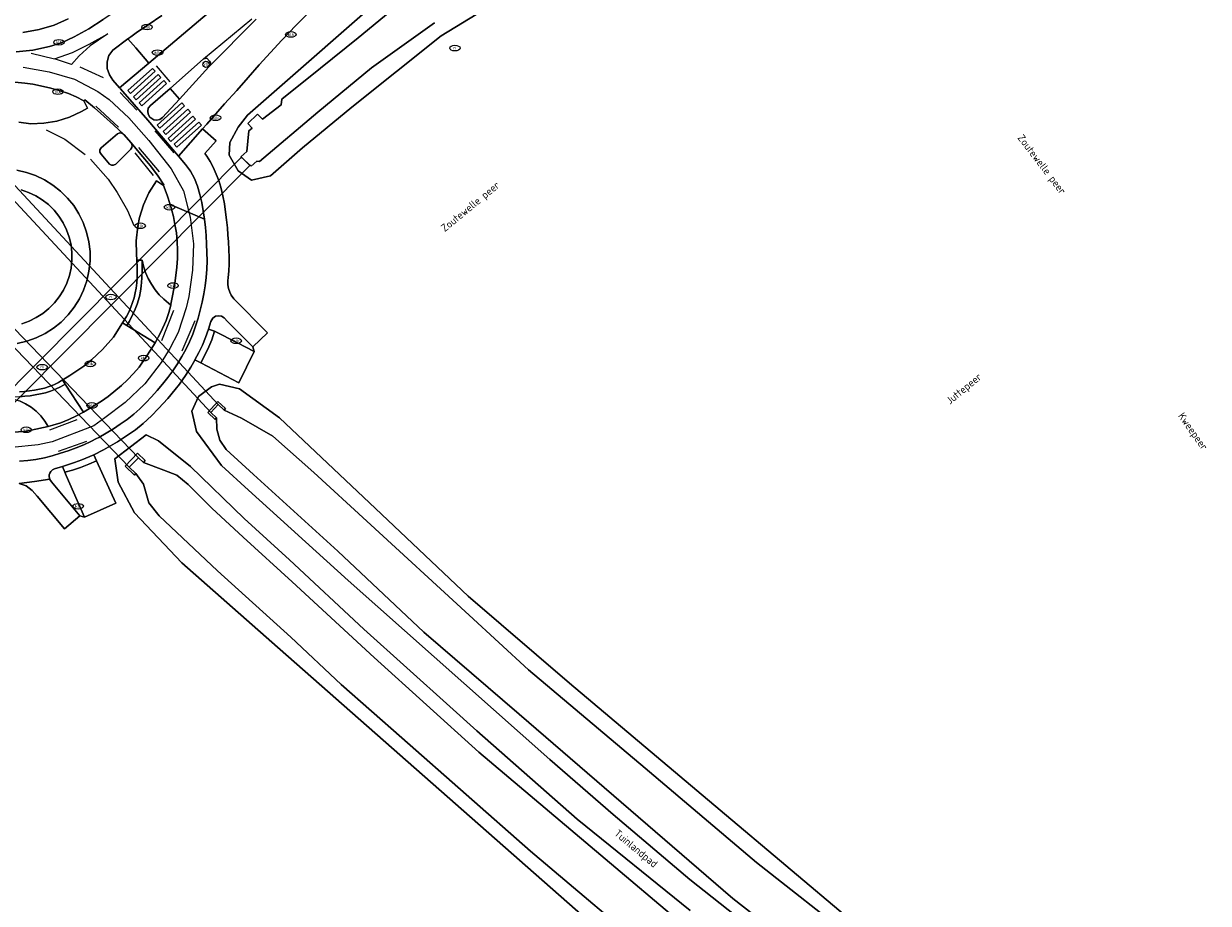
# Model space of a CAD drawing. Header units: metres. Extents: x 103671 to 105190, y 427150 to 429171.
# Tile 218 of 256: x 104348 to 104489, y 428185 to 428291. Entities that reach past the tile are written whole.
import ezdxf
from ezdxf.enums import TextEntityAlignment as Align

# ---------------------------------------------------------------- set-up
doc = ezdxf.new("R2010")
doc.units = ezdxf.units.M
for name, color, linetype, lineweight in [('B-WE-GR-GROENVOORZIENING-GV', 253, 'Continuous', 18), ('B-WE-IE-MEUBILAIR-S', 253, 'Continuous', 25), ('B-WE-IE-TERREINAFSCHEIDING_KUNSTMATIG_MUUR-GV', 253, 'Continuous', 18), ('B-WE-KW-KUNSTWERK_DUIKER-GV', 253, 'Continuous', 18), ('B-WE-OG-TERREIN_OEVER-GV', 253, 'Continuous', 18), ('B-WE-OG-TERREIN_ONBEGROEID_ZAND-GV', 253, 'Continuous', 18), ('B-WE-OG-TOPOGRAFIE-T18', 7, 'Continuous', 18), ('B-WE-OG-WATER-GV', 253, 'Continuous', 18), ('B-WE-OG-WATER_SLOOT-GV', 253, 'Continuous', 18), ('B-WE-OG-WEG-GV', 253, 'Continuous', 18), ('B-WE-VH-GESLOTENVERHARDING-GV', 253, 'Continuous', 18), ('B-WE-VH-GESLOTENVERHARDING_ASFALT-GV', 253, 'Continuous', 18), ('B-WE-VH-OPENVERHARDING-GV', 253, 'Continuous', 18), ('B-WE-VH-OPENVERHARDING_BETONELEMENT-GV', 253, 'Continuous', 18), ('B-WE-VH-OPENVERHARDING_BETONSTRAATSTEEN-GV', 253, 'Continuous', 18), ('B-WE-VW-MARKERING_PICTOGRAM-G', 253, 'Continuous', 18)]:
    doc.layers.add(name, color=color, linetype=linetype, lineweight=lineweight)
doc.styles.add('NLCS-ISO', font='NLCS-ISO.ttf')
doc.styles.add('NLCS-ISO-M500-T18', font='NLCS-ISO.ttf', dxfattribs={"height": 0.9})

# ---------------------------------------------------------------- blocks, each defined once
blk = doc.blocks.new('SIE-MEUBILAIR_PAAL_VERKEERSBORD-SO')
blk.add_circle((0, 0), 0.75)
at = {"style": 'NLCS-ISO'}
blk.add_text('vb', height=0.75, dxfattribs=at).set_placement((0, 0.07), align=Align.MIDDLE_CENTER)
blk = doc.blocks.new('SIE-MEUBILAIR_PUT_KOLK-SO')
blk.add_ellipse((0, 0), major_axis=(1.25, 0), ratio=0.54)
at = {"style": 'NLCS-ISO'}
blk.add_text('klk', height=0.75, dxfattribs=at).set_placement((0.03, 0), align=Align.MIDDLE_CENTER)
blk = doc.blocks.new('SIE-MEUBILAIR_PUT_RIOOLPUT-SO')
blk.add_ellipse((0, 0), major_axis=(1.25, 0), ratio=0.54)
at = {"style": 'NLCS-ISO'}
blk.add_text('ri', height=0.75, dxfattribs=at).set_placement((-0.04, 0.07), align=Align.MIDDLE_CENTER)

msp = doc.modelspace()

# ---------------------------------------------------------------- linework, layer by layer
at = {"layer": 'B-WE-GR-GROENVOORZIENING-GV', "flags": 128}
for points in [[(104347.031, 428278.876), (104348.471, 428278.692), (104350.052, 428278.738), (104351.608, 428279.007), (104353.108, 428279.483), (104354.53, 428280.135), (104355.281, 428280.53), (104354.831, 428281.44), (104353.925, 428281.908), (104352.995, 428282.292), (104352.005, 428282.605), (104350.702, 428282.976), (104348.741, 428283.401), (104347.752, 428283.558), (104345.739, 428283.739)], [(104347.409, 428254.756), (104348.268, 428255.072), (104349.134, 428255.503), (104349.926, 428256.001), (104350.652, 428256.594), (104351.32, 428257.263), (104351.884, 428257.986), (104352.382, 428258.796), (104352.782, 428259.633), (104353.096, 428260.515), (104353.297, 428261.417), (104353.393, 428262.369), (104353.401, 428263.3), (104353.295, 428264.22), (104353.067, 428265.134), (104352.749, 428266.013), (104352.337, 428266.852), (104351.845, 428267.629), (104351.257, 428268.353), (104350.597, 428269.01), (104349.857, 428269.583), (104349.067, 428270.065), (104348.22, 428270.47), (104347.339, 428270.773)], [(104345.696, 428241.738), (104347.643, 428241.884), (104348.532, 428242.039), (104350.564, 428242.464), (104350.167, 428243.107), (104349.684, 428243.733), (104349.13, 428244.288), (104348.529, 428244.784), (104347.864, 428245.198), (104347.133, 428245.526)]]:
    msp.add_lwpolyline(points, dxfattribs=at)
msp.add_lwpolyline([(104365.222, 428256.991), (104365.249, 428257.1), (104365.437, 428258.083), (104365.696, 428259.59), (104365.93, 428261.531), (104366.014, 428262.562), (104366.038, 428263.583), (104365.998, 428264.61), (104365.889, 428265.627), (104365.722, 428266.639), (104365.537, 428267.582), (104365.137, 428269.011), (104364.781, 428270.146), (104364.353, 428271.305), (104363.525, 428271.837), (104362.596, 428270.433), (104361.95, 428268.985), (104361.494, 428267.48), (104361.276, 428266.43), (104361.068, 428264.698), (104361.111, 428263.126), (104361.17, 428262.361), (104361.17, 428262.35), (104361.793, 428262.366), (104361.969, 428261.648), (104362.214, 428260.876), (104362.512, 428260.182), (104362.9, 428259.485), (104363.353, 428258.831), (104363.848, 428258.235), (104364.411, 428257.687)], close=True, dxfattribs=at)
at = {"layer": 'B-WE-IE-TERREINAFSCHEIDING_KUNSTMATIG_MUUR-GV', "flags": 128}
for points in [[(104369.643, 428244.141), (104370.529, 428243.316), (104370.695, 428243.494), (104370.009, 428244.133), (104370.903, 428245.093), (104371.606, 428244.438), (104371.77, 428244.614), (104370.867, 428245.455)], [(104361.343, 428238.736), (104361.941, 428238.156), (104362.163, 428238.384), (104361.24, 428239.279), (104359.752, 428237.745), (104360.879, 428236.653), (104361.051, 428236.83), (104360.249, 428237.609)]]:
    msp.add_lwpolyline(points, close=True, dxfattribs=at)
at = {"layer": 'B-WE-KW-KUNSTWERK_DUIKER-GV', "flags": 128}
for points in [[(104328.562, 428288.76), (104370.009, 428244.133), (104370.903, 428245.093), (104329.521, 428289.65)], [(104361.343, 428238.736), (104320.858, 428280.822), (104319.727, 428279.733), (104360.249, 428237.609)], [(104373.695, 428274.669), (104329.706, 428230.391), (104330.705, 428229.444), (104374.671, 428273.7)]]:
    msp.add_lwpolyline(points, close=True, dxfattribs=at)
at = {"layer": 'B-WE-OG-TERREIN_OEVER-GV', "flags": 128}
for points in [[(104392.934, 428295.992), (104374.404, 428279.708), (104373.27, 428278.284), (104372.282, 428276.45), (104372.209, 428274.93), (104373.27, 428273.048), (104374.862, 428271.938), (104377.161, 428272.444), (104380.963, 428275.823), (104386.864, 428280.654), (104397.581, 428289.209), (104420.733, 428303.358)], [(104396.755, 428290.75), (104389.243, 428285.387), (104382.82, 428280.063), (104375.848, 428274.185), (104375.536, 428274.227), (104374.853, 428273.624), (104373.612, 428274.741), (104374.317, 428275.356), (104374.542, 428277.825), (104374.976, 428278.17), (104374.444, 428278.728), (104375.607, 428279.817), (104376.207, 428279.238), (104378.441, 428280.938), (104378.506, 428281.64), (104383.126, 428285.332), (104387.626, 428288.952), (104392.802, 428293.217)], [(104446.634, 428183.339), (104430.956, 428196.563), (104412.932, 428211.767), (104400.814, 428222.177), (104389.716, 428232.659), (104378.245, 428243.494), (104373.427, 428246.983), (104371.041, 428247.534), (104370.077, 428247.233), (104368.535, 428246.062), (104367.722, 428244.305), (104368.299, 428241.865), (104371.303, 428237.79), (104374.523, 428234.869), (104386.437, 428224.059), (104410.564, 428202.638), (104418.121, 428196.069), (104427.298, 428188.277), (104449.834, 428170.444)], [(104444.489, 428176.594), (104432.469, 428186.014), (104406.889, 428208.049), (104395.48, 428217.877), (104385.22, 428227.567), (104375.13, 428236.735), (104371.842, 428239.722), (104371.074, 428240.834), (104370.747, 428242.144), (104370.695, 428243.494), (104370.529, 428243.316), (104369.643, 428244.141), (104370.867, 428245.455), (104371.77, 428244.614), (104371.606, 428244.438), (104373.663, 428243.469), (104377.423, 428241.299), (104382.317, 428236.97), (104388.663, 428231.145), (104400.92, 428219.892), (104408.023, 428213.37), (104421.949, 428201.582), (104435.276, 428190.302), (104447.042, 428181.052)], [(104427.356, 428184.564), (104413.849, 428195.486), (104401.831, 428206.072), (104398.586, 428208.991), (104388.322, 428218.227), (104379.438, 428226.531), (104373.999, 428231.448), (104367.6, 428237.677), (104363.736, 428240.767), (104362.294, 428241.475), (104358.519, 428238.59), (104358.912, 428235.809), (104360.878, 428232.136), (104366.547, 428226.156), (104377.319, 428216.672), (104414.591, 428183.856)], [(104423.928, 428178.447), (104408.269, 428191.68), (104392.879, 428205.226), (104385.612, 428211.623), (104379.588, 428217.258), (104370.811, 428225.206), (104363.827, 428231.793), (104362.591, 428233.328), (104361.94, 428235.57), (104361.051, 428236.83), (104360.879, 428236.653), (104359.752, 428237.745), (104361.24, 428239.279), (104362.163, 428238.384), (104361.941, 428238.156), (104364.401, 428237.229), (104365.942, 428236.655), (104367.286, 428235.533), (104370.146, 428232.689), (104373.893, 428229.243), (104379.724, 428223.881), (104389.546, 428214.849), (104402.087, 428203.499), (104416.651, 428191.203), (104426.687, 428182.73)]]:
    msp.add_lwpolyline(points, dxfattribs=at)
at = {"layer": 'B-WE-OG-TERREIN_ONBEGROEID_ZAND-GV', "flags": 128}
for points in [[(104420.733, 428303.358), (104397.581, 428289.209), (104386.864, 428280.654), (104380.963, 428275.823), (104377.161, 428272.444), (104374.862, 428271.938), (104373.27, 428273.048), (104372.209, 428274.93), (104372.282, 428276.45), (104373.27, 428278.284), (104374.404, 428279.708), (104392.934, 428295.992)], [(104381.62, 428291.857), (104380.235, 428290.464), (104378.523, 428288.681), (104377.169, 428287.218), (104375.811, 428285.725), (104374.482, 428284.232), (104373.11, 428282.673), (104371.666, 428281.052), (104369.532, 428278.655), (104369.01, 428278.067), (104370.635, 428276.636), (104369.306, 428275.108), (104369.523, 428274.824), (104369.949, 428274.151), (104370.304, 428273.48), (104370.671, 428272.66), (104370.952, 428271.904), (104371.201, 428271.085), (104371.465, 428270.064), (104371.638, 428269.116), (104371.785, 428268.107), (104371.902, 428267.189), (104372, 428266.252), (104372.063, 428265.398), (104372.112, 428264.556), (104372.162, 428263.59), (104372.196, 428262.742), (104372.2, 428261.936), (104372.149, 428261.043), (104372.08, 428260.293), (104372.036, 428259.909), (104372.039, 428259.422), (104372.126, 428258.986), (104372.277, 428258.544), (104372.455, 428258.191), (104372.783, 428257.75), (104376.779, 428253.679), (104375.046, 428252.005), (104375.181, 428251.443), (104373.358, 428247.711), (104368.818, 428250.067), (104368.12, 428250.441), (104368.103, 428250.409), (104367.622, 428249.574), (104366.991, 428248.584), (104366.261, 428247.548), (104365.738, 428246.89), (104364.86, 428245.831), (104363.764, 428244.614), (104362.913, 428243.75), (104361.931, 428242.831), (104360.984, 428242.073), (104359.919, 428241.342), (104358.836, 428240.641), (104357.185, 428239.686), (104356.009, 428239.092), (104356.345, 428238.373), (104358.661, 428233.314), (104354.89, 428231.617), (104354.348, 428231.78), (104352.509, 428230.212), (104349.236, 428234.14), (104348.643, 428234.823), (104347.923, 428235.361), (104347.077, 428235.658)], [(104347.509, 428289.596), (104349.478, 428289.958), (104351.289, 428290.493), (104352.949, 428291.25)], [(104449.834, 428170.444), (104427.298, 428188.277), (104418.121, 428196.069), (104410.564, 428202.638), (104386.437, 428224.059), (104374.523, 428234.869), (104371.303, 428237.79), (104368.299, 428241.865), (104367.722, 428244.305), (104368.535, 428246.062), (104370.077, 428247.233), (104371.041, 428247.534), (104373.427, 428246.983), (104378.245, 428243.494), (104389.716, 428232.659), (104400.814, 428222.177), (104412.932, 428211.767), (104430.956, 428196.563), (104446.634, 428183.339)], [(104414.591, 428183.856), (104377.319, 428216.672), (104366.547, 428226.156), (104360.878, 428232.136), (104358.912, 428235.809), (104358.519, 428238.59), (104362.294, 428241.475), (104363.736, 428240.767), (104367.6, 428237.677), (104373.999, 428231.448), (104379.438, 428226.531), (104388.322, 428218.227), (104398.586, 428208.991), (104401.831, 428206.072), (104413.849, 428195.486), (104427.356, 428184.564)]]:
    msp.add_lwpolyline(points, dxfattribs=at)
at = {"layer": 'B-WE-OG-WATER-GV', "flags": 128}
for points in [[(104447.042, 428181.052), (104435.276, 428190.302), (104421.949, 428201.582), (104408.023, 428213.37), (104400.92, 428219.892), (104388.663, 428231.145), (104382.317, 428236.97), (104377.423, 428241.299), (104373.663, 428243.469), (104371.606, 428244.438), (104370.903, 428245.093), (104370.009, 428244.133), (104370.695, 428243.494), (104370.747, 428242.144), (104371.074, 428240.834), (104371.842, 428239.722), (104375.13, 428236.735), (104385.22, 428227.567), (104395.48, 428217.877), (104406.889, 428208.049), (104432.469, 428186.014), (104444.489, 428176.594)], [(104426.687, 428182.73), (104416.651, 428191.203), (104402.087, 428203.499), (104389.546, 428214.849), (104379.724, 428223.881), (104373.893, 428229.243), (104370.146, 428232.689), (104367.286, 428235.533), (104365.942, 428236.655), (104364.401, 428237.229), (104361.941, 428238.156), (104361.343, 428238.736), (104360.249, 428237.609), (104361.051, 428236.83), (104361.94, 428235.57), (104362.591, 428233.328), (104363.827, 428231.793), (104370.811, 428225.206), (104379.588, 428217.258), (104385.612, 428211.623), (104392.879, 428205.226), (104408.269, 428191.68), (104423.928, 428178.447)]]:
    msp.add_lwpolyline(points, dxfattribs=at)
at = {"layer": 'B-WE-OG-WATER_SLOOT-GV', "flags": 128}
msp.add_lwpolyline([(104392.802, 428293.217), (104387.626, 428288.952), (104383.126, 428285.332), (104378.506, 428281.64), (104378.441, 428280.938), (104376.207, 428279.238), (104375.607, 428279.817), (104374.444, 428278.728), (104374.976, 428278.17), (104374.542, 428277.825), (104374.317, 428275.356), (104373.612, 428274.741), (104374.853, 428273.624), (104375.536, 428274.227), (104375.848, 428274.185), (104382.82, 428280.063), (104389.243, 428285.387), (104396.755, 428290.75)], dxfattribs=at)
at = {"layer": 'B-WE-OG-WEG-GV', "flags": 128}
msp.add_lwpolyline([(104364.133, 428291.652), (104362.503, 428290.532), (104361.248, 428289.684), (104360.438, 428289.102), (104360.091, 428288.851), (104361.053, 428287.752), (104362.583, 428285.933), (104366.747, 428289.459), (104369.799, 428292.026)], dxfattribs=at)
at = {"layer": 'B-WE-VH-GESLOTENVERHARDING-GV', "flags": 128}
msp.add_lwpolyline([(104352.591, 428247.534), (104354.781, 428244.198), (104356.94, 428245.498), (104357.738, 428246.065), (104359.311, 428247.357), (104360.064, 428248.057), (104360.78, 428248.803), (104361.422, 428249.577), (104362.265, 428250.786), (104362.801, 428251.598), (104363.341, 428252.492), (104359.965, 428254.547), (104359.456, 428254.862), (104358.377, 428253.175), (104357.067, 428251.677), (104355.754, 428250.463), (104354.825, 428249.705), (104353.163, 428248.573), (104352.301, 428248.041), (104352.289, 428248.034), (104352.59, 428247.535)], close=True, dxfattribs=at)
at = {"layer": 'B-WE-VH-GESLOTENVERHARDING_ASFALT-GV', "flags": 128}
for points in [[(104384.137, 428312.293), (104380.644, 428309.709), (104377.872, 428307.481), (104377.842, 428307.457), (104374.044, 428304.38), (104372.547, 428303.075), (104371.046, 428301.733), (104369.533, 428300.42), (104368.004, 428299.12), (104366.456, 428297.837), (104364.45, 428296.256), (104362.111, 428294.495), (104360.464, 428293.36), (104358.783, 428292.241), (104357.127, 428291.148), (104355.427, 428290.036), (104353.663, 428289.075), (104352.166, 428288.381), (104350.708, 428287.931), (104348.734, 428287.506), (104346.712, 428287.292)], [(104345.739, 428283.739), (104347.752, 428283.558), (104348.741, 428283.401), (104350.702, 428282.976), (104352.005, 428282.605), (104352.995, 428282.292), (104353.925, 428281.908), (104354.831, 428281.44), (104354.934, 428281.546), (104356.079, 428280.574), (104357.217, 428279.58), (104358.352, 428278.574), (104359.59, 428277.393), (104360.472, 428276.399), (104361.626, 428275.019), (104362.803, 428273.645), (104363.717, 428272.43), (104364.411, 428271.388), (104364.353, 428271.305), (104364.781, 428270.146), (104365.137, 428269.011), (104369.246, 428267.28), (104369.116, 428268.273), (104368.95, 428269.258), (104368.714, 428270.239), (104368.425, 428271.2), (104368.042, 428272.126), (104367.567, 428273.009), (104366.99, 428273.816), (104366.134, 428274.826), (104362.498, 428279.12), (104359.212, 428282.845), (104359.088, 428282.977), (104358.302, 428283.902), (104357.876, 428284.545), (104357.629, 428285.305), (104357.603, 428286.083), (104357.816, 428286.851), (104358.3, 428287.478), (104360.091, 428288.851), (104360.438, 428289.102), (104361.248, 428289.684), (104362.503, 428290.532), (104364.133, 428291.652)], [(104369.799, 428292.026), (104366.747, 428289.459), (104362.583, 428285.933), (104359.088, 428282.977), (104359.212, 428282.845), (104362.498, 428279.12), (104366.134, 428274.826), (104369.01, 428278.067), (104369.532, 428278.655), (104371.666, 428281.052), (104373.11, 428282.673), (104374.482, 428284.232), (104375.811, 428285.725), (104377.169, 428287.218), (104378.523, 428288.681), (104380.235, 428290.464), (104381.62, 428291.857)], [(104347.132, 428246.606), (104347.718, 428246.653), (104348.328, 428246.723), (104348.939, 428246.827), (104349.521, 428246.934), (104350.103, 428247.072), (104350.668, 428247.251), (104351.244, 428247.472), (104351.775, 428247.738), (104352.289, 428248.034), (104352.301, 428248.041), (104353.163, 428248.573), (104354.825, 428249.705), (104355.754, 428250.463), (104357.067, 428251.677), (104358.377, 428253.175), (104359.456, 428254.862), (104359.461, 428254.87), (104359.907, 428255.635), (104360.196, 428256.164), (104360.435, 428256.727), (104360.641, 428257.291), (104360.837, 428257.858), (104360.978, 428258.449), (104361.089, 428259.032), (104361.154, 428259.648), (104361.206, 428260.257), (104361.221, 428260.844), (104361.201, 428261.457), (104361.17, 428262.35), (104361.17, 428262.361), (104361.111, 428263.126), (104361.068, 428264.698), (104361.276, 428266.43), (104361.494, 428267.48), (104361.95, 428268.985), (104362.596, 428270.433), (104363.525, 428271.837), (104364.353, 428271.305), (104364.411, 428271.388), (104363.717, 428272.43), (104362.803, 428273.645), (104361.626, 428275.019), (104360.472, 428276.399), (104360.614, 428276.091), (104360.581, 428275.836), (104360.454, 428275.64), (104358.652, 428273.839), (104358.383, 428273.714), (104358.131, 428273.733), (104357.91, 428273.866), (104356.876, 428275.055), (104356.733, 428275.295), (104356.752, 428275.58), (104356.901, 428275.785), (104358.835, 428277.46), (104359.112, 428277.582), (104359.341, 428277.565), (104359.59, 428277.393), (104358.352, 428278.574), (104357.217, 428279.58), (104356.079, 428280.574), (104354.934, 428281.546), (104354.831, 428281.44), (104355.281, 428280.53), (104354.53, 428280.135), (104353.108, 428279.483), (104351.608, 428279.007), (104350.052, 428278.738), (104348.471, 428278.692), (104347.031, 428278.876)], [(104346.799, 428273.125), (104347.949, 428272.863), (104349.057, 428272.488), (104350.124, 428271.974), (104351.11, 428271.352), (104352.042, 428270.611), (104352.884, 428269.798), (104353.621, 428268.897), (104354.243, 428267.895), (104354.757, 428266.853), (104355.152, 428265.718), (104355.425, 428264.578), (104355.574, 428263.396), (104355.571, 428262.228), (104355.436, 428261.058), (104355.174, 428259.909), (104354.795, 428258.79), (104354.289, 428257.725), (104353.663, 428256.74), (104352.933, 428255.812), (104352.111, 428254.968), (104351.188, 428254.23), (104350.196, 428253.601), (104349.12, 428253.073), (104348.016, 428252.665), (104346.857, 428252.406)], [(104347.116, 428238.339), (104348.126, 428238.397), (104349.1, 428238.533), (104350.098, 428238.732), (104351.051, 428238.972), (104352.021, 428239.276), (104352.963, 428239.578), (104353.904, 428239.905), (104354.827, 428240.268), (104355.724, 428240.709), (104356.271, 428240.977), (104356.621, 428241.162), (104357.506, 428241.665), (104358.367, 428242.192), (104359.186, 428242.732), (104359.997, 428243.302), (104360.808, 428243.935), (104361.532, 428244.601), (104362.23, 428245.282), (104362.929, 428246.01), (104363.602, 428246.764), (104364.245, 428247.529), (104364.878, 428248.329), (104365.465, 428249.13), (104366.017, 428249.971), (104366.541, 428250.825), (104367.019, 428251.699), (104367.458, 428252.582), (104367.854, 428253.511), (104368.191, 428254.453), (104368.485, 428255.411), (104368.748, 428256.369), (104368.982, 428257.336), (104369.176, 428258.325), (104369.344, 428259.31), (104369.451, 428260.303), (104369.539, 428261.286), (104369.581, 428262.29), (104369.555, 428263.293), (104369.509, 428264.291), (104369.442, 428265.303), (104369.364, 428266.288), (104369.246, 428267.28), (104365.137, 428269.011), (104365.537, 428267.582), (104365.722, 428266.639), (104365.889, 428265.627), (104365.998, 428264.61), (104366.038, 428263.583), (104366.014, 428262.562), (104365.93, 428261.531), (104365.696, 428259.59), (104365.437, 428258.083), (104365.249, 428257.1), (104365.222, 428256.991), (104365.008, 428256.117), (104364.689, 428255.152), (104364.041, 428253.752), (104363.341, 428252.492), (104362.801, 428251.598), (104362.265, 428250.786), (104361.422, 428249.577), (104360.78, 428248.803), (104360.064, 428248.057), (104359.311, 428247.357), (104357.738, 428246.065), (104356.94, 428245.498), (104354.781, 428244.198), (104353.928, 428243.734), (104353.022, 428243.299), (104352.075, 428242.915), (104351.119, 428242.631), (104350.564, 428242.464), (104348.532, 428242.039), (104347.643, 428241.884), (104345.696, 428241.738)]]:
    msp.add_lwpolyline(points, dxfattribs=at)
msp.add_lwpolyline([(104366.254, 428281.643), (104364.225, 428279.427), (104363.909, 428279.182), (104363.536, 428279.108), (104363.178, 428279.159), (104362.822, 428279.375), (104362.723, 428279.478), (104362.532, 428279.814), (104362.459, 428280.178), (104362.53, 428280.552), (104362.788, 428280.863), (104365.162, 428282.918), (104369.123, 428286.437), (104369.536, 428286.513), (104369.869, 428286.186), (104369.963, 428285.966), (104369.77, 428285.498)], close=True, dxfattribs=at)
at = {"layer": 'B-WE-VH-OPENVERHARDING-GV', "flags": 128}
for points in [[(104346.712, 428287.292), (104348.734, 428287.506), (104350.708, 428287.931), (104352.166, 428288.381), (104353.663, 428289.075), (104355.427, 428290.036), (104357.127, 428291.148)], [(104352.949, 428291.25), (104351.289, 428290.493), (104349.478, 428289.958), (104347.509, 428289.596)], [(104346.857, 428252.406), (104348.016, 428252.665), (104349.12, 428253.073), (104350.196, 428253.601), (104351.188, 428254.23), (104352.111, 428254.968), (104352.933, 428255.812), (104353.663, 428256.74), (104354.289, 428257.725), (104354.795, 428258.79), (104355.174, 428259.909), (104355.436, 428261.058), (104355.571, 428262.228), (104355.574, 428263.396), (104355.425, 428264.578), (104355.152, 428265.718), (104354.757, 428266.853), (104354.243, 428267.895), (104353.621, 428268.897), (104352.884, 428269.798), (104352.042, 428270.611), (104351.11, 428271.352), (104350.124, 428271.974), (104349.057, 428272.488), (104347.949, 428272.863), (104346.799, 428273.125)], [(104347.339, 428270.773), (104348.22, 428270.47), (104349.067, 428270.065), (104349.857, 428269.583), (104350.597, 428269.01), (104351.257, 428268.353), (104351.845, 428267.629), (104352.337, 428266.852), (104352.749, 428266.013), (104353.067, 428265.134), (104353.295, 428264.22), (104353.401, 428263.3), (104353.393, 428262.369), (104353.297, 428261.417), (104353.096, 428260.515), (104352.782, 428259.633), (104352.382, 428258.796), (104351.884, 428257.986), (104351.32, 428257.263), (104350.652, 428256.594), (104349.926, 428256.001), (104349.134, 428255.503), (104348.268, 428255.072), (104347.409, 428254.756)]]:
    msp.add_lwpolyline(points, dxfattribs=at)
for points in [[(104365.162, 428282.918), (104366.254, 428281.643), (104369.77, 428285.498), (104369.963, 428285.966), (104369.869, 428286.186), (104369.536, 428286.513), (104369.123, 428286.437)], [(104359.59, 428277.393), (104359.341, 428277.565), (104359.112, 428277.582), (104358.835, 428277.46), (104356.901, 428275.785), (104356.752, 428275.58), (104356.733, 428275.295), (104356.876, 428275.055), (104357.91, 428273.866), (104358.131, 428273.733), (104358.383, 428273.714), (104358.652, 428273.839), (104360.454, 428275.64), (104360.581, 428275.836), (104360.614, 428276.091), (104360.472, 428276.399)], [(104375.181, 428251.443), (104375.046, 428252.005), (104372.017, 428255.046), (104371.591, 428255.47), (104371.289, 428255.663), (104370.92, 428255.717), (104370.565, 428255.651), (104370.262, 428255.431), (104370.026, 428255.049), (104369.728, 428254.116), (104370.46, 428253.872), (104373.216, 428252.47)], [(104352.54, 428237.005), (104352.268, 428237.699), (104351.303, 428237.413), (104351.062, 428237.294), (104350.857, 428237.099), (104350.745, 428236.899), (104350.688, 428236.699), (104350.684, 428236.445), (104350.745, 428236.19), (104350.761, 428236.125), (104350.961, 428235.858), (104354.348, 428231.78), (104354.89, 428231.617), (104352.712, 428236.609)]]:
    msp.add_lwpolyline(points, close=True, dxfattribs=at)
at = {"layer": 'B-WE-VH-OPENVERHARDING_BETONELEMENT-GV', "flags": 128}
for points in [[(104361.793, 428262.366), (104361.17, 428262.35), (104361.201, 428261.457), (104361.221, 428260.844), (104361.206, 428260.257), (104361.154, 428259.648), (104361.089, 428259.032), (104360.978, 428258.449), (104360.837, 428257.858), (104360.641, 428257.291), (104360.435, 428256.727), (104360.196, 428256.164), (104359.907, 428255.635), (104359.461, 428254.87), (104359.456, 428254.862), (104359.965, 428254.547), (104360.272, 428255.077), (104360.698, 428255.917), (104360.967, 428256.498), (104361.196, 428257.094), (104361.463, 428258.013), (104361.6, 428258.64), (104361.698, 428259.271), (104361.777, 428260.214), (104361.794, 428261.153)], [(104369.728, 428254.116), (104369.724, 428254.102), (104369.394, 428253.135), (104369.013, 428252.218), (104368.592, 428251.316), (104368.12, 428250.441), (104368.818, 428250.067), (104369.284, 428250.985), (104369.779, 428251.986), (104370.141, 428252.857), (104370.46, 428253.872)], [(104352.268, 428237.699), (104352.54, 428237.005), (104353.468, 428237.244), (104354.427, 428237.579), (104355.411, 428237.951), (104356.345, 428238.373), (104356.009, 428239.092), (104356.001, 428239.088), (104355.543, 428238.875), (104354.6, 428238.482), (104353.689, 428238.159)]]:
    msp.add_lwpolyline(points, close=True, dxfattribs=at)
msp.add_lwpolyline([(104347.145, 428246.027), (104347.764, 428246.088), (104348.384, 428246.156), (104349.006, 428246.265), (104349.621, 428246.38), (104350.241, 428246.517), (104350.854, 428246.706), (104351.45, 428246.942), (104352.043, 428247.225), (104352.591, 428247.534), (104352.59, 428247.535), (104352.289, 428248.034), (104351.775, 428247.738), (104351.244, 428247.472), (104350.668, 428247.251), (104350.103, 428247.072), (104349.521, 428246.934), (104348.939, 428246.827), (104348.328, 428246.723), (104347.718, 428246.653), (104347.132, 428246.606)], dxfattribs=at)
at = {"layer": 'B-WE-VH-OPENVERHARDING_BETONSTRAATSTEEN-GV', "flags": 128}
for points in [[(104362.583, 428285.933), (104361.053, 428287.752), (104360.091, 428288.851), (104358.3, 428287.478), (104357.816, 428286.851), (104357.603, 428286.083), (104357.629, 428285.305), (104357.876, 428284.545), (104358.302, 428283.902), (104359.088, 428282.977)], [(104365.162, 428282.918), (104362.788, 428280.863), (104362.53, 428280.552), (104362.459, 428280.178), (104362.532, 428279.814), (104362.723, 428279.478), (104362.822, 428279.375), (104363.178, 428279.159), (104363.536, 428279.108), (104363.909, 428279.182), (104364.225, 428279.427), (104366.254, 428281.643)], [(104363.341, 428252.492), (104364.041, 428253.752), (104364.689, 428255.152), (104365.008, 428256.117), (104365.222, 428256.991), (104364.411, 428257.687), (104363.848, 428258.235), (104363.353, 428258.831), (104362.9, 428259.485), (104362.512, 428260.182), (104362.214, 428260.876), (104361.969, 428261.648), (104361.793, 428262.366), (104361.794, 428261.153), (104361.777, 428260.214), (104361.698, 428259.271), (104361.6, 428258.64), (104361.463, 428258.013), (104361.196, 428257.094), (104360.967, 428256.498), (104360.698, 428255.917), (104360.272, 428255.077), (104359.965, 428254.547)], [(104375.181, 428251.443), (104373.216, 428252.47), (104370.46, 428253.872), (104370.141, 428252.857), (104369.779, 428251.986), (104369.284, 428250.985), (104368.818, 428250.067), (104373.358, 428247.711)], [(104352.591, 428247.534), (104352.043, 428247.225), (104351.45, 428246.942), (104350.854, 428246.706), (104350.241, 428246.517), (104349.621, 428246.38), (104349.006, 428246.265), (104348.384, 428246.156), (104347.764, 428246.088), (104347.145, 428246.027), (104345.627, 428245.935), (104346.402, 428245.748), (104347.133, 428245.526), (104347.864, 428245.198), (104348.529, 428244.784), (104349.13, 428244.288), (104349.684, 428243.733), (104350.167, 428243.107), (104350.564, 428242.464), (104351.119, 428242.631), (104352.075, 428242.915), (104353.022, 428243.299), (104353.928, 428243.734), (104354.781, 428244.198)], [(104354.89, 428231.617), (104358.661, 428233.314), (104356.345, 428238.373), (104355.411, 428237.951), (104354.427, 428237.579), (104353.468, 428237.244), (104352.54, 428237.005), (104352.712, 428236.609)], [(104347.077, 428235.658), (104347.923, 428235.361), (104348.643, 428234.823), (104349.236, 428234.14), (104352.509, 428230.212), (104354.348, 428231.78), (104350.961, 428235.858), (104350.761, 428236.125), (104350.745, 428236.19), (104348.937, 428235.872)]]:
    msp.add_lwpolyline(points, close=True, dxfattribs=at)
msp.add_lwpolyline([(104347.077, 428235.658), (104348.937, 428235.872), (104350.745, 428236.19), (104350.684, 428236.445), (104350.688, 428236.699), (104350.745, 428236.899), (104350.857, 428237.099), (104351.062, 428237.294), (104351.303, 428237.413), (104352.268, 428237.699), (104353.689, 428238.159), (104354.6, 428238.482), (104355.543, 428238.875), (104356.001, 428239.088), (104356.009, 428239.092), (104357.185, 428239.686), (104358.836, 428240.641), (104359.919, 428241.342), (104360.984, 428242.073), (104361.931, 428242.831), (104362.913, 428243.75), (104363.764, 428244.614), (104364.86, 428245.831), (104365.738, 428246.89), (104366.261, 428247.548), (104366.991, 428248.584), (104367.622, 428249.574), (104368.103, 428250.409), (104368.12, 428250.441), (104368.592, 428251.316), (104369.013, 428252.218), (104369.394, 428253.135), (104369.724, 428254.102), (104369.728, 428254.116), (104370.026, 428255.049), (104370.262, 428255.431), (104370.565, 428255.651), (104370.92, 428255.717), (104371.289, 428255.663), (104371.591, 428255.47), (104372.017, 428255.046), (104375.046, 428252.005), (104376.779, 428253.679), (104372.783, 428257.75), (104372.455, 428258.191), (104372.277, 428258.544), (104372.126, 428258.986), (104372.039, 428259.422), (104372.036, 428259.909), (104372.08, 428260.293), (104372.149, 428261.043), (104372.2, 428261.936), (104372.196, 428262.742), (104372.162, 428263.59), (104372.112, 428264.556), (104372.063, 428265.398), (104372, 428266.252), (104371.902, 428267.189), (104371.785, 428268.107), (104371.638, 428269.116), (104371.465, 428270.064), (104371.201, 428271.085), (104370.952, 428271.904), (104370.671, 428272.66), (104370.304, 428273.48), (104369.949, 428274.151), (104369.523, 428274.824), (104369.306, 428275.108), (104370.635, 428276.636), (104369.01, 428278.067), (104366.134, 428274.826), (104366.99, 428273.816), (104367.567, 428273.009), (104368.042, 428272.126), (104368.425, 428271.2), (104368.714, 428270.239), (104368.95, 428269.258), (104369.116, 428268.273), (104369.246, 428267.28), (104369.364, 428266.288), (104369.442, 428265.303), (104369.509, 428264.291), (104369.555, 428263.293), (104369.581, 428262.29), (104369.539, 428261.286), (104369.451, 428260.303), (104369.344, 428259.31), (104369.176, 428258.325), (104368.982, 428257.336), (104368.748, 428256.369), (104368.485, 428255.411), (104368.191, 428254.453), (104367.854, 428253.511), (104367.458, 428252.582), (104367.019, 428251.699), (104366.541, 428250.825), (104366.017, 428249.971), (104365.465, 428249.13), (104364.878, 428248.329), (104364.245, 428247.529), (104363.602, 428246.764), (104362.929, 428246.01), (104362.23, 428245.282), (104361.532, 428244.601), (104360.808, 428243.935), (104359.997, 428243.302), (104359.186, 428242.732), (104358.367, 428242.192), (104357.506, 428241.665), (104356.621, 428241.162), (104356.271, 428240.977), (104355.724, 428240.709), (104354.827, 428240.268), (104353.904, 428239.905), (104352.963, 428239.578), (104352.021, 428239.276), (104351.051, 428238.972), (104350.098, 428238.732), (104349.1, 428238.533), (104348.126, 428238.397), (104347.116, 428238.339)], dxfattribs=at)
at = {"layer": 'B-WE-VW-MARKERING_PICTOGRAM-G', "flags": 128}
for points in [[(104369.123, 428286.437), (104374.937, 428291.244)], [(104375.451, 428291.179), (104369.77, 428285.498)], [(104355.448, 428288.207), (104357.68, 428289.458)], [(104357.68, 428289.458), (104355.578, 428287.986)], [(104348.512, 428287.111), (104351.306, 428286.454)], [(104351.306, 428286.454), (104353.447, 428287.215)], [(104353.447, 428287.215), (104355.448, 428288.207)], [(104355.578, 428287.986), (104354.258, 428286.795)], [(104353.347, 428285.753), (104351.306, 428286.454)], [(104354.258, 428286.795), (104353.347, 428285.753)], [(104363.467, 428285.614), (104365.091, 428283.712)], [(104347.572, 428285.453), (104350.672, 428284.91)], [(104350.672, 428284.91), (104353.701, 428283.999)], [(104354.326, 428285.479), (104357.128, 428284.228)], [(104363.023, 428285.31), (104360.071, 428282.656)], [(104360.387, 428282.305), (104363.339, 428284.959)], [(104363.724, 428284.571), (104360.772, 428281.918)], [(104361.088, 428281.566), (104364.04, 428284.22)], [(104363.339, 428284.959), (104363.023, 428285.31)], [(104364.04, 428284.22), (104363.724, 428284.571)], [(104353.701, 428283.999), (104356.491, 428282.558)], [(104364.395, 428283.84), (104361.443, 428281.187)], [(104361.759, 428280.835), (104364.711, 428283.489)], [(104364.711, 428283.489), (104364.395, 428283.84)], [(104356.491, 428282.558), (104357.857, 428281.595)], [(104357.857, 428281.595), (104360.186, 428279.387)], [(104361.143, 428280.301), (104359.172, 428282.424)], [(104360.071, 428282.656), (104360.387, 428282.305)], [(104360.772, 428281.918), (104361.088, 428281.566)], [(104356.25, 428280.782), (104358.972, 428278.288)], [(104361.443, 428281.187), (104361.759, 428280.835)], [(104366.543, 428281.174), (104363.591, 428278.521)], [(104363.907, 428278.169), (104366.859, 428280.823)], [(104367.279, 428280.421), (104364.327, 428277.767)], [(104364.642, 428277.416), (104367.594, 428280.069)], [(104366.859, 428280.823), (104366.543, 428281.174)], [(104367.594, 428280.069), (104367.279, 428280.421)], [(104360.186, 428279.387), (104362.585, 428276.688)], [(104363.591, 428278.521), (104363.907, 428278.169)], [(104367.856, 428279.58), (104364.904, 428276.926)], [(104365.22, 428276.575), (104368.172, 428279.228)], [(104368.574, 428278.879), (104365.622, 428276.225)], [(104365.938, 428275.874), (104368.89, 428278.527)], [(104368.172, 428279.228), (104367.856, 428279.58)], [(104368.89, 428278.527), (104368.574, 428278.879)], [(104350.331, 428277.962), (104352.542, 428276.84)], [(104363.309, 428277.824), (104365.57, 428275.19)], [(104364.327, 428277.767), (104364.642, 428277.416)], [(104352.542, 428276.84), (104354.964, 428275.018)], [(104361.378, 428275.861), (104363.819, 428272.937)], [(104362.585, 428276.688), (104365.286, 428273.302)], [(104364.904, 428276.926), (104365.22, 428276.575)], [(104365.622, 428276.225), (104365.938, 428275.874)], [(104355.624, 428274.447), (104357.746, 428272.049)], [(104360.937, 428275.22), (104363.099, 428272.487)], [(104365.286, 428273.302), (104366.761, 428270.647)], [(104357.746, 428272.049), (104358.807, 428270.467)], [(104358.807, 428270.467), (104360.048, 428268.294)], [(104366.761, 428270.647), (104367.541, 428267.527)], [(104360.048, 428268.294), (104360.806, 428266.509)], [(104367.541, 428267.527), (104367.921, 428264.303)], [(104367.921, 428264.303), (104367.811, 428261.183)], [(104367.811, 428261.183), (104367.401, 428258.038)], [(104367.401, 428258.038), (104367.078, 428256.658)], [(104364.135, 428252.755), (104365.605, 428256.404)], [(104367.078, 428256.658), (104366.097, 428253.724)], [(104368.118, 428255.116), (104366.555, 428251.467)], [(104366.097, 428253.724), (104365.126, 428251.807)], [(104365.126, 428251.807), (104364.056, 428250.115)], [(104364.056, 428250.115), (104362.106, 428247.566)], [(104362.106, 428247.566), (104359.765, 428245.353)], [(104359.765, 428245.353), (104357.319, 428243.508)], [(104350.738, 428242.063), (104354.03, 428243.325)], [(104357.319, 428243.508), (104356.025, 428242.531)], [(104356.025, 428242.531), (104351.015, 428240.652)], [(104349.369, 428240.284), (104346.2, 428239.951)], [(104351.015, 428240.652), (104349.369, 428240.284)], [(104355.133, 428240.679), (104351.736, 428239.47)]]:
    msp.add_lwpolyline(points, dxfattribs=at)

# ---------------------------------------------------------------- block references
at = {"layer": 'B-WE-IE-MEUBILAIR-S', "xscale": 0.5, "yscale": 0.5, "zscale": 0.5}
for name, p in [('SIE-MEUBILAIR_PUT_KOLK-SO', (104362.379, 428290.254)), ('SIE-MEUBILAIR_PUT_KOLK-SO', (104351.848, 428288.431)), ('SIE-MEUBILAIR_PUT_KOLK-SO', (104379.584, 428289.372)), ('SIE-MEUBILAIR_PUT_KOLK-SO', (104363.637, 428287.193)), ('SIE-MEUBILAIR_PUT_RIOOLPUT-SO', (104399.215, 428287.737)), ('SIE-MEUBILAIR_PAAL_VERKEERSBORD-SO', (104369.423, 428285.8)), ('SIE-MEUBILAIR_PUT_KOLK-SO', (104351.729, 428282.52)), ('SIE-MEUBILAIR_PUT_KOLK-SO', (104370.575, 428279.404)), ('SIE-MEUBILAIR_PUT_KOLK-SO', (104365.069, 428268.699)), ('SIE-MEUBILAIR_PUT_KOLK-SO', (104361.558, 428266.477)), ('SIE-MEUBILAIR_PUT_KOLK-SO', (104365.501, 428259.327)), ('SIE-MEUBILAIR_PUT_RIOOLPUT-SO', (104358.066, 428257.957)), ('SIE-MEUBILAIR_PUT_KOLK-SO', (104373.043, 428252.729)), ('SIE-MEUBILAIR_PUT_KOLK-SO', (104355.596, 428249.961)), ('SIE-MEUBILAIR_PUT_KOLK-SO', (104361.978, 428250.655)), ('SIE-MEUBILAIR_PUT_RIOOLPUT-SO', (104349.832, 428249.568)), ('SIE-MEUBILAIR_PUT_KOLK-SO', (104355.792, 428244.994)), ('SIE-MEUBILAIR_PUT_KOLK-SO', (104347.932, 428242.077)), ('SIE-MEUBILAIR_PUT_KOLK-SO', (104354.146, 428232.924))]:
    msp.add_blockref(name, p, dxfattribs=at)

# ---------------------------------------------------------------- texts
at = {"layer": 'B-WE-OG-TOPOGRAFIE-T18', "style": 'NLCS-ISO-M500-T18'}
for s, rotation, p in [('Zoutewelle peer', 307.4, (104469.315, 428273.76)), ('Zoutewelle peer', 39.4, (104401.127, 428268.682)), ('Juttepeer', 39.4, (104460.167, 428246.904)), ('Kweepeer', 305.3, (104487.398, 428241.821)), ('Tuinlandpad', 320.1, (104420.795, 428191.894))]:
    msp.add_text(s, height=0.9, rotation=rotation, dxfattribs=at).set_placement(p, align=Align.MIDDLE)

doc.saveas('drawing.dxf')
